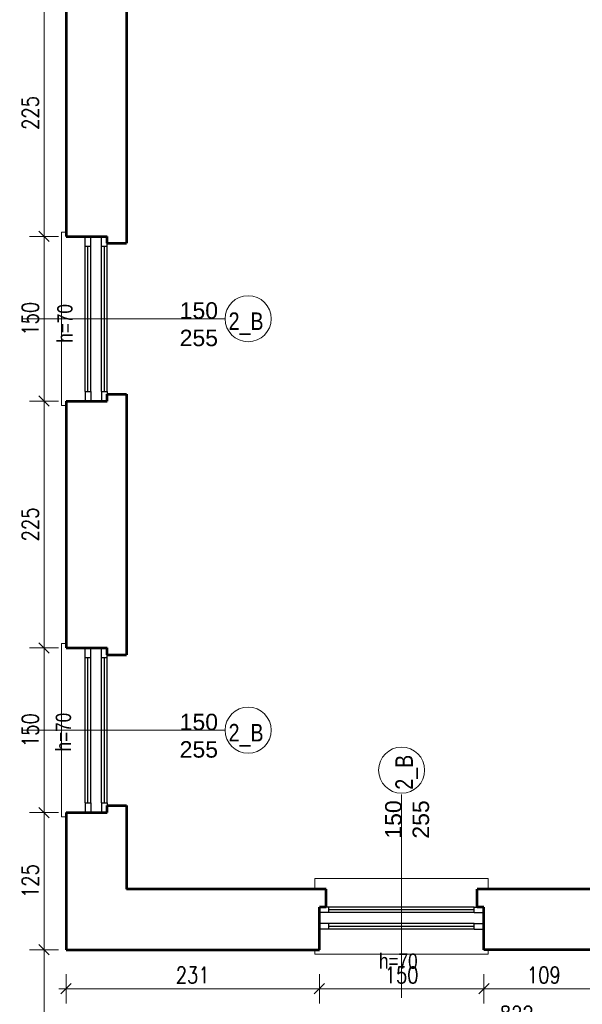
# Model space of a CAD drawing. Header units: millimetres. Extents: x 56977 to 67992, y 30187 to 42235.
# Tile 36 of 130: x 65196 to 65709, y 31941 to 32839. Entities that reach past the tile are written whole.
import ezdxf

# ---------------------------------------------------------------- set-up
doc = ezdxf.new("R2010")
doc.units = ezdxf.units.MM
doc.header["$MEASUREMENT"] = 0
doc.layers.get('0').update_dxf_attribs({"lineweight": 13})
doc.layers.get('DEFPOINTS').update_dxf_attribs({"lineweight": 13})
doc.layers.add('AI-OKNA', color=4, linetype='Continuous')
for name, color, linetype, lineweight in [('AI-OPISY', 3, 'Continuous', 13), ('AI_MURY', 40, 'Continuous', 53), ('AI_WIDOK', 8, 'Continuous', 13), ('Lines', 7, 'Continuous', 13), ('wymiary', 8, 'Continuous', 13)]:
    doc.layers.add(name, color=color, linetype=linetype, lineweight=lineweight)
doc.styles.get("Standard").update_dxf_attribs({"font": 'txt.shx'})
doc.styles.add('Style-ROMANS', font='ROMANS.shx')
doc.styles.add('WYMIAROWY-08', font='ROMANS.shx', dxfattribs={"width": 0.8})
doc.dimstyles.new('DYBY', dxfattribs={"dimscale": 100, "dimtxt": 0.15, "dimasz": 0.05, "dimexe": 0.05, "dimexo": 0.1, "dimgap": 0.05, "dimtad": 1, "dimdec": 0, "dimdsep": 46, "dimlunit": 5, "dimtxsty": 'WYMIAROWY-08', "dimblk": 'M_STRZ', "dimcen": 0.1, "dimse1": 1, "dimse2": 1, "dimclrd": 7, "dimclre": 7, "dimclrt": 1, "dimadec": 0, "dimazin": 0, "dimtfac": 1, "dimtdec": 0, "dimtmove": 2, "dimatfit": 3, "dimldrblk": 'M_STRZ', "dimfxl": 0, "dimtolj": 1, "dimarcsym": 0})

# ---------------------------------------------------------------- blocks, each defined once
blk = doc.blocks.new('M_STRZ')
for p, q in [((0, 2.66), (0, 0)), ((-1.33, 0), (1.33, 0)), ((-0.94, -0.94), (0.94, 0.94)), ((0, 0), (0, -2.66))]:
    blk.add_line(p, q)
blk = doc.blocks.new('*U823')
at = {"layer": 'DEFPOINTS', "color": 0}
for p in [(65238.54, 32866.07), (65218.51, 32641.07), (65238.54, 32641.07)]:
    blk.add_point(p, dxfattribs=at)
at = {"layer": 'wymiary', "color": 7, "lineweight": -2}
blk.add_line((65218.51, 32861.07), (65218.51, 32646.07), dxfattribs=at)
at = {"layer": 'wymiary', "color": 7, "lineweight": -2, "xscale": 5, "yscale": 5, "zscale": 5}
for p, rotation in [((65218.51, 32866.07), 90), ((65218.51, 32641.07), 270)]:
    blk.add_blockref('M_STRZ', p, dxfattribs=dict(at, rotation=rotation))
at = {"layer": 'wymiary', "color": 1, "insert": (65206.01, 32753.57), "char_height": 15, "attachment_point": 5, "rotation": 90, "style": 'WYMIAROWY-08'}
blk.add_mtext('225', dxfattribs=at)
blk = doc.blocks.new('*D2356')
at = {"layer": 'DEFPOINTS'}
for p in [(65238.54, 32866.07), (65231.01, 32769.9), (65218.51, 32641.07), (65238.54, 32641.07)]:
    blk.add_point(p, dxfattribs=at)
at = {"layer": 'wymiary', "color": 7}
blk.add_blockref('*U823', (0, 0), dxfattribs=at)
blk = doc.blocks.new('*U824')
at = {"layer": 'DEFPOINTS', "color": 0}
for p in [(65238.54, 32641.07), (65218.51, 32491.07), (65238.54, 32491.07)]:
    blk.add_point(p, dxfattribs=at)
at = {"layer": 'wymiary', "color": 7, "lineweight": -2}
blk.add_line((65218.51, 32636.07), (65218.51, 32496.07), dxfattribs=at)
at = {"layer": 'wymiary', "color": 7, "lineweight": -2, "xscale": 5, "yscale": 5, "zscale": 5}
for p, rotation in [((65218.51, 32641.07), 90), ((65218.51, 32491.07), 270)]:
    blk.add_blockref('M_STRZ', p, dxfattribs=dict(at, rotation=rotation))
at = {"layer": 'wymiary', "color": 1, "insert": (65206.01, 32566.07), "char_height": 15, "attachment_point": 5, "rotation": 90, "style": 'WYMIAROWY-08'}
blk.add_mtext('150', dxfattribs=at)
blk = doc.blocks.new('*D2357')
at = {"layer": 'DEFPOINTS'}
for p in [(65238.54, 32641.07), (65231.01, 32581.55), (65218.51, 32491.07), (65238.54, 32491.07)]:
    blk.add_point(p, dxfattribs=at)
at = {"layer": 'wymiary', "color": 7}
blk.add_blockref('*U824', (0, 0), dxfattribs=at)
blk = doc.blocks.new('*U825')
at = {"layer": 'DEFPOINTS', "color": 0}
for p in [(65238.54, 32491.07), (65218.51, 32266.07), (65238.54, 32266.07)]:
    blk.add_point(p, dxfattribs=at)
at = {"layer": 'wymiary', "color": 7, "lineweight": -2}
blk.add_line((65218.51, 32486.07), (65218.51, 32271.07), dxfattribs=at)
at = {"layer": 'wymiary', "color": 7, "lineweight": -2, "xscale": 5, "yscale": 5, "zscale": 5}
for p, rotation in [((65218.51, 32491.07), 90), ((65218.51, 32266.07), 270)]:
    blk.add_blockref('M_STRZ', p, dxfattribs=dict(at, rotation=rotation))
at = {"layer": 'wymiary', "color": 1, "insert": (65206.01, 32378.57), "char_height": 15, "attachment_point": 5, "rotation": 90, "style": 'WYMIAROWY-08'}
blk.add_mtext('225', dxfattribs=at)
blk = doc.blocks.new('*D2358')
at = {"layer": 'DEFPOINTS'}
for p in [(65238.54, 32491.07), (65231.01, 32394.9), (65218.51, 32266.07), (65238.54, 32266.07)]:
    blk.add_point(p, dxfattribs=at)
at = {"layer": 'wymiary', "color": 7}
blk.add_blockref('*U825', (0, 0), dxfattribs=at)
blk = doc.blocks.new('*U826')
at = {"layer": 'DEFPOINTS', "color": 0}
for p in [(65238.54, 32266.07), (65218.51, 32116.07), (65238.54, 32116.07)]:
    blk.add_point(p, dxfattribs=at)
at = {"layer": 'wymiary', "color": 7, "lineweight": -2}
blk.add_line((65218.51, 32261.07), (65218.51, 32121.07), dxfattribs=at)
at = {"layer": 'wymiary', "color": 7, "lineweight": -2, "xscale": 5, "yscale": 5, "zscale": 5}
for p, rotation in [((65218.51, 32266.07), 90), ((65218.51, 32116.07), 270)]:
    blk.add_blockref('M_STRZ', p, dxfattribs=dict(at, rotation=rotation))
at = {"layer": 'wymiary', "color": 1, "insert": (65206.01, 32191.07), "char_height": 15, "attachment_point": 5, "rotation": 90, "style": 'WYMIAROWY-08'}
blk.add_mtext('150', dxfattribs=at)
blk = doc.blocks.new('*D2359')
at = {"layer": 'DEFPOINTS'}
for p in [(65238.54, 32266.07), (65231.01, 32206.55), (65218.51, 32116.07), (65238.54, 32116.07)]:
    blk.add_point(p, dxfattribs=at)
at = {"layer": 'wymiary', "color": 7}
blk.add_blockref('*U826', (0, 0), dxfattribs=at)
blk = doc.blocks.new('*U827')
at = {"layer": 'DEFPOINTS', "color": 0}
for p in [(65238.54, 32116.07), (65218.51, 31991.07), (65238.54, 31991.07)]:
    blk.add_point(p, dxfattribs=at)
at = {"layer": 'wymiary', "color": 7, "lineweight": -2}
blk.add_line((65218.51, 32111.07), (65218.51, 31996.07), dxfattribs=at)
at = {"layer": 'wymiary', "color": 7, "lineweight": -2, "xscale": 5, "yscale": 5, "zscale": 5}
for p, rotation in [((65218.51, 32116.07), 90), ((65218.51, 31991.07), 270)]:
    blk.add_blockref('M_STRZ', p, dxfattribs=dict(at, rotation=rotation))
at = {"layer": 'wymiary', "color": 1, "insert": (65206.01, 32053.57), "char_height": 15, "attachment_point": 5, "rotation": 90, "style": 'WYMIAROWY-08'}
blk.add_mtext('125', dxfattribs=at)
blk = doc.blocks.new('*D2360')
at = {"layer": 'DEFPOINTS'}
for p in [(65238.54, 32116.07), (65231.01, 32069.05), (65218.51, 31991.07), (65238.54, 31991.07)]:
    blk.add_point(p, dxfattribs=at)
at = {"layer": 'wymiary', "color": 7}
blk.add_blockref('*U827', (0, 0), dxfattribs=at)
blk = doc.blocks.new('*U828')
at = {"layer": 'DEFPOINTS', "color": 0}
for p in [(65238.54, 31991.07), (65218.51, 31744.07), (65238.54, 31744.07)]:
    blk.add_point(p, dxfattribs=at)
at = {"layer": 'wymiary', "color": 7, "lineweight": -2}
blk.add_line((65218.51, 31986.07), (65218.51, 31749.07), dxfattribs=at)
at = {"layer": 'wymiary', "color": 7, "lineweight": -2, "xscale": 5, "yscale": 5, "zscale": 5}
for p, rotation in [((65218.51, 31991.07), 90), ((65218.51, 31744.07), 270)]:
    blk.add_blockref('M_STRZ', p, dxfattribs=dict(at, rotation=rotation))
at = {"layer": 'wymiary', "color": 1, "insert": (65206.01, 31867.57), "char_height": 15, "attachment_point": 5, "rotation": 90, "style": 'WYMIAROWY-08'}
blk.add_mtext('247', dxfattribs=at)
blk = doc.blocks.new('*D2361')
at = {"layer": 'DEFPOINTS'}
for p in [(65238.54, 31991.07), (65231.01, 31883.9), (65218.51, 31744.07), (65238.54, 31744.07)]:
    blk.add_point(p, dxfattribs=at)
at = {"layer": 'wymiary', "color": 7}
blk.add_blockref('*U828', (0, 0), dxfattribs=at)
blk = doc.blocks.new('*U885')
at = {"layer": 'DEFPOINTS', "color": 0}
for p in [(65238.54, 31991.07), (65469.5, 31991.07), (65469.5, 31955.4)]:
    blk.add_point(p, dxfattribs=at)
at = {"layer": 'wymiary', "color": 7, "lineweight": -2}
blk.add_line((65243.54, 31955.4), (65464.5, 31955.4), dxfattribs=at)
at = {"layer": 'wymiary', "color": 7, "lineweight": -2, "xscale": 5, "yscale": 5, "zscale": 5, "rotation": 180}
blk.add_blockref('M_STRZ', (65238.54, 31955.4), dxfattribs=at)
at = {"layer": 'wymiary', "color": 7, "lineweight": -2, "xscale": 5, "yscale": 5, "zscale": 5}
blk.add_blockref('M_STRZ', (65469.5, 31955.4), dxfattribs=at)
at = {"layer": 'wymiary', "color": 1, "insert": (65354.02, 31967.9), "char_height": 15, "attachment_point": 5, "style": 'WYMIAROWY-08'}
blk.add_mtext('231', dxfattribs=at)
blk = doc.blocks.new('*D2418')
at = {"layer": 'DEFPOINTS'}
for p in [(65238.54, 31991.07), (65469.5, 31991.07), (65469.5, 31955.4), (65337.68, 31942.9)]:
    blk.add_point(p, dxfattribs=at)
at = {"layer": 'wymiary', "color": 7}
blk.add_blockref('*U885', (0, 0), dxfattribs=at)
blk = doc.blocks.new('*U886')
at = {"layer": 'DEFPOINTS', "color": 0}
for p in [(65469.5, 31991.07), (65619.5, 31991.07), (65619.5, 31955.4)]:
    blk.add_point(p, dxfattribs=at)
at = {"layer": 'wymiary', "color": 7, "lineweight": -2}
blk.add_line((65474.5, 31955.4), (65614.5, 31955.4), dxfattribs=at)
at = {"layer": 'wymiary', "color": 7, "lineweight": -2, "xscale": 5, "yscale": 5, "zscale": 5, "rotation": 180}
blk.add_blockref('M_STRZ', (65469.5, 31955.4), dxfattribs=at)
at = {"layer": 'wymiary', "color": 7, "lineweight": -2, "xscale": 5, "yscale": 5, "zscale": 5}
blk.add_blockref('M_STRZ', (65619.5, 31955.4), dxfattribs=at)
at = {"layer": 'wymiary', "color": 1, "insert": (65544.5, 31967.9), "char_height": 15, "attachment_point": 5, "style": 'WYMIAROWY-08'}
blk.add_mtext('150', dxfattribs=at)
blk = doc.blocks.new('*D2419')
at = {"layer": 'DEFPOINTS'}
for p in [(65469.5, 31991.07), (65619.5, 31991.07), (65619.5, 31955.4), (65529.02, 31942.9)]:
    blk.add_point(p, dxfattribs=at)
at = {"layer": 'wymiary', "color": 7}
blk.add_blockref('*U886', (0, 0), dxfattribs=at)
blk = doc.blocks.new('*U887')
at = {"layer": 'DEFPOINTS', "color": 0}
for p in [(65619.5, 31991.07), (65728.71, 31991.07), (65728.71, 31955.4)]:
    blk.add_point(p, dxfattribs=at)
at = {"layer": 'wymiary', "color": 7, "lineweight": -2}
blk.add_line((65624.5, 31955.4), (65723.71, 31955.4), dxfattribs=at)
at = {"layer": 'wymiary', "color": 7, "lineweight": -2, "xscale": 5, "yscale": 5, "zscale": 5, "rotation": 180}
blk.add_blockref('M_STRZ', (65619.5, 31955.4), dxfattribs=at)
at = {"layer": 'wymiary', "color": 7, "lineweight": -2, "xscale": 5, "yscale": 5, "zscale": 5}
blk.add_blockref('M_STRZ', (65728.71, 31955.4), dxfattribs=at)
at = {"layer": 'wymiary', "color": 1, "insert": (65674.1, 31967.9), "char_height": 15, "attachment_point": 5, "style": 'WYMIAROWY-08'}
blk.add_mtext('109', dxfattribs=at)
blk = doc.blocks.new('*D2420')
at = {"layer": 'DEFPOINTS'}
for p in [(65619.5, 31991.07), (65728.71, 31991.07), (65728.71, 31955.4), (65658.62, 31942.9)]:
    blk.add_point(p, dxfattribs=at)
at = {"layer": 'wymiary', "color": 7}
blk.add_blockref('*U887', (0, 0), dxfattribs=at)
blk = doc.blocks.new('*U903')
at = {"layer": 'DEFPOINTS', "color": 0}
for p in [(65238.54, 31955.4), (66060.32, 31955.4), (66060.32, 31919.73)]:
    blk.add_point(p, dxfattribs=at)
at = {"layer": 'wymiary', "color": 7, "lineweight": -2}
blk.add_line((65243.54, 31919.73), (66055.32, 31919.73), dxfattribs=at)
at = {"layer": 'wymiary', "color": 7, "lineweight": -2, "xscale": 5, "yscale": 5, "zscale": 5, "rotation": 180}
blk.add_blockref('M_STRZ', (65238.54, 31919.73), dxfattribs=at)
at = {"layer": 'wymiary', "color": 7, "lineweight": -2, "xscale": 5, "yscale": 5, "zscale": 5}
blk.add_blockref('M_STRZ', (66060.32, 31919.73), dxfattribs=at)
at = {"layer": 'wymiary', "color": 1, "insert": (65649.43, 31932.23), "char_height": 15, "attachment_point": 5, "style": 'WYMIAROWY-08'}
blk.add_mtext('822', dxfattribs=at)
blk = doc.blocks.new('*D2436')
at = {"layer": 'DEFPOINTS'}
for p in [(65238.54, 31955.4), (66060.32, 31955.4), (66060.32, 31919.73), (65633.09, 31907.23)]:
    blk.add_point(p, dxfattribs=at)
at = {"layer": 'wymiary', "color": 7}
blk.add_blockref('*U903', (0, 0), dxfattribs=at)

msp = doc.modelspace()

# ---------------------------------------------------------------- linework, layer by layer
at = {"layer": 'AI-OKNA'}
for p, q in [((65256.04, 32632.32), (65256.04, 32641.07)), ((65261.04, 32632.32), (65261.04, 32641.07)), ((65271.04, 32632.32), (65271.04, 32641.07)), ((65256.04, 32499.82), (65256.04, 32632.32)), ((65256.04, 32632.32), (65261.04, 32632.32)), ((65258.54, 32499.82), (65258.54, 32632.32)), ((65261.04, 32499.82), (65261.04, 32632.32)), ((65271.04, 32632.32), (65276.04, 32632.32)), ((65271.04, 32499.82), (65271.04, 32632.32)), ((65273.54, 32499.82), (65273.54, 32632.32)), ((65276.04, 32632.32), (65276.04, 32634.82)), ((65276.04, 32499.82), (65276.04, 32632.32)), ((65256.04, 32499.82), (65256.04, 32491.07)), ((65256.04, 32499.82), (65261.04, 32499.82)), ((65261.04, 32499.82), (65261.04, 32491.07)), ((65271.04, 32499.82), (65271.04, 32491.07)), ((65271.04, 32499.82), (65276.04, 32499.82)), ((65276.04, 32499.82), (65276.04, 32497.32)), ((65256.04, 32257.32), (65256.04, 32266.07)), ((65261.04, 32257.32), (65261.04, 32266.07)), ((65271.04, 32257.32), (65271.04, 32266.07)), ((65276.04, 32257.32), (65276.04, 32259.82)), ((65256.04, 32124.82), (65256.04, 32257.32)), ((65256.04, 32257.32), (65261.04, 32257.32)), ((65258.54, 32124.82), (65258.54, 32257.32)), ((65261.04, 32124.82), (65261.04, 32257.32)), ((65271.04, 32257.32), (65276.04, 32257.32)), ((65271.04, 32124.82), (65271.04, 32257.32)), ((65273.54, 32124.82), (65273.54, 32257.32)), ((65276.04, 32124.82), (65276.04, 32257.32)), ((65256.04, 32124.82), (65256.04, 32116.07)), ((65256.04, 32124.82), (65261.04, 32124.82)), ((65261.04, 32124.82), (65261.04, 32116.07)), ((65271.04, 32124.82), (65271.04, 32116.07)), ((65271.04, 32124.82), (65276.04, 32124.82)), ((65276.04, 32124.82), (65276.04, 32122.32)), ((65478.25, 32029.82), (65475.75, 32029.82)), ((65478.25, 32024.82), (65478.25, 32029.82)), ((65610.75, 32029.82), (65478.25, 32029.82)), ((65610.75, 32027.32), (65478.25, 32027.32)), ((65610.75, 32024.82), (65610.75, 32029.82)), ((65610.75, 32029.82), (65613.25, 32029.82)), ((65478.25, 32024.82), (65469.5, 32024.82)), ((65610.75, 32024.82), (65478.25, 32024.82)), ((65610.75, 32024.82), (65619.5, 32024.82)), ((65478.25, 32014.82), (65469.5, 32014.82)), ((65478.25, 32009.82), (65469.5, 32009.82)), ((65610.75, 32014.82), (65478.25, 32014.82)), ((65478.25, 32009.82), (65478.25, 32014.82)), ((65610.75, 32012.32), (65478.25, 32012.32)), ((65610.75, 32009.82), (65478.25, 32009.82)), ((65610.75, 32014.82), (65619.5, 32014.82)), ((65610.75, 32009.82), (65610.75, 32014.82)), ((65610.75, 32009.82), (65619.5, 32009.82))]:
    msp.add_line(p, q, dxfattribs=at)
at = {"layer": 'AI-OPISY'}
for p, q in [((65383.58, 32566.07), (65198.49, 32566.07)), ((65383.58, 32191.07), (65198.49, 32191.07)), ((65544.5, 32132.36), (65544.5, 31947.28))]:
    msp.add_line(p, q, dxfattribs=at)
for centre in [(65404.58, 32566.07), (65404.58, 32191.07), (65544.5, 32154.66)]:
    msp.add_circle(centre, 21, dxfattribs=at)
at = {"layer": 'AI_MURY'}
for p, q in [((65293.54, 32872.32), (65293.54, 32634.82)), ((65238.54, 32866.07), (65238.54, 32641.07)), ((65238.54, 32641.07), (65276.04, 32641.07)), ((65276.04, 32634.82), (65276.04, 32641.07)), ((65276.04, 32634.82), (65293.54, 32634.82)), ((65276.04, 32491.07), (65276.04, 32497.32)), ((65276.04, 32497.32), (65293.54, 32497.32)), ((65293.54, 32497.32), (65293.54, 32259.82)), ((65238.54, 32491.07), (65238.54, 32266.07)), ((65238.54, 32491.07), (65276.04, 32491.07)), ((65238.54, 32266.07), (65276.04, 32266.07)), ((65276.04, 32259.82), (65276.04, 32266.07)), ((65276.04, 32259.82), (65293.54, 32259.82)), ((65238.54, 32116.07), (65238.54, 31991.07)), ((65238.54, 32116.07), (65276.04, 32116.07)), ((65276.04, 32116.07), (65276.04, 32122.32)), ((65276.04, 32122.32), (65293.54, 32122.32)), ((65293.54, 32122.32), (65293.54, 32046.07)), ((65293.54, 32122.32), (65293.54, 32046.07)), ((65475.75, 32046.07), (65293.54, 32046.07)), ((65475.75, 32046.07), (65293.54, 32046.07)), ((65475.75, 32029.82), (65475.75, 32046.07)), ((65734.96, 32046.07), (65613.25, 32046.07)), ((65613.25, 32029.82), (65613.25, 32046.07)), ((65469.5, 31991.07), (65469.5, 32029.82)), ((65475.75, 32029.82), (65469.5, 32029.82)), ((65619.5, 32029.82), (65613.25, 32029.82)), ((65619.5, 31991.07), (65619.5, 32029.82)), ((65238.54, 31991.07), (65469.5, 31991.07)), ((65238.54, 31991.07), (65466.32, 31991.07)), ((65728.71, 31991.07), (65619.5, 31991.07))]:
    msp.add_line(p, q, dxfattribs=at)
at = {"layer": 'AI_WIDOK', "color": 251, "linetype": 'Continuous'}
for p, q in [((65234.54, 32487.07), (65234.54, 32645.07)), ((65234.54, 32112.07), (65234.54, 32270.07)), ((65465.5, 32056.07), (65623.5, 32056.07)), ((65465.5, 32056.07), (65465.5, 32046.07)), ((65623.5, 32056.07), (65623.5, 32046.07))]:
    msp.add_line(p, q, dxfattribs=at)
at = {"layer": 'Lines', "color": 251, "linetype": 'Continuous'}
for p, q in [((65238.54, 32645.07), (65234.54, 32645.07)), ((65238.54, 32487.07), (65234.54, 32487.07)), ((65238.54, 32270.07), (65234.54, 32270.07)), ((65238.54, 32112.07), (65234.54, 32112.07)), ((65465.5, 31991.07), (65465.5, 31987.07)), ((65623.5, 31991.07), (65623.5, 31987.07)), ((65623.5, 31987.07), (65465.5, 31987.07))]:
    msp.add_line(p, q, dxfattribs=at)

# ---------------------------------------------------------------- texts
at = {"layer": 'AI-OPISY', "char_height": 14, "attachment_point": 7, "rotation": 90, "line_spacing_factor": 0.722892, "style": 'WYMIAROWY-08'}
for insert in [(65244.7, 32544.18), (65243.34, 32171.69)]:
    msp.add_mtext('\\fArial|b0|i0|c238|p39;h=70', dxfattribs=dict(at, insert=insert))
at = {"layer": 'AI-OPISY', "char_height": 15, "width": 45.2902, "attachment_point": 8}
for insert in [(65359.63, 32540.86), (65359.63, 32165.86)]:
    msp.add_mtext('\\fArial|b0|i0|c238|p39;150\\P255', dxfattribs=dict(at, insert=insert))
at = {"layer": 'AI-OPISY', "char_height": 16, "width": 20.64, "attachment_point": 7, "style": 'WYMIAROWY-08'}
for insert in [(65386.78, 32551.18), (65386.78, 32176.18)]:
    msp.add_mtext('\\fArial|b0|i0|c238|p39;2_B', dxfattribs=dict(at, insert=insert))
at = {"layer": 'AI-OPISY', "insert": (65559.39, 32136.86), "char_height": 16, "width": 20.64, "attachment_point": 7, "rotation": 90, "style": 'WYMIAROWY-08'}
msp.add_mtext('\\fArial|b0|i0|c238|p39;2_B', dxfattribs=at)
at = {"layer": 'AI-OPISY', "insert": (65569.71, 32109.72), "char_height": 15, "width": 45.2902, "attachment_point": 8, "rotation": 90}
msp.add_mtext('\\fArial|b0|i0|c238|p39;150\\P255', dxfattribs=at)
at = {"layer": 'AI-OPISY', "insert": (65523.85, 31973.44), "char_height": 14, "attachment_point": 7, "line_spacing_factor": 0.722892, "style": 'WYMIAROWY-08'}
msp.add_mtext('\\fArial|b0|i0|c238|p39;h=70', dxfattribs=at)

# ---------------------------------------------------------------- dimensions: what is measured, and where the dimension line sits
at = {"layer": 'wymiary', "color": 7}
for base, p1, p2, picture, middle in [((65218.51, 32641.07), (65238.54, 32866.07), (65238.54, 32641.07), '*D2356', (65231.01, 32769.9)), ((65218.51, 32491.07), (65238.54, 32641.07), (65238.54, 32491.07), '*D2357', (65231.01, 32581.55)), ((65218.51, 32266.07), (65238.54, 32491.07), (65238.54, 32266.07), '*D2358', (65231.01, 32394.9)), ((65218.51, 32116.07), (65238.54, 32266.07), (65238.54, 32116.07), '*D2359', (65231.01, 32206.55)), ((65218.51, 31991.07), (65238.54, 32116.07), (65238.54, 31991.07), '*D2360', (65231.01, 32069.05)), ((65218.51, 31744.07), (65238.54, 31991.07), (65238.54, 31744.07), '*D2361', (65231.01, 31883.9))]:
    dim = msp.add_linear_dim(base=base, p1=p1, p2=p2, angle=270, dimstyle='DYBY', override={"dimtad": 0, "dimtxsty": 'Style-ROMANS', "dimcen": 0.001, "dimclrd": 0, "dimclre": 0}, dxfattribs=at)
    dim.commit()
    dim.dimension.update_dxf_attribs({"geometry": picture, "text_midpoint": middle, "dimtype": 128})
for base, p1, p2, picture, middle in [((65469.5, 31955.4), (65238.54, 31991.07), (65469.5, 31991.07), '*D2418', (65337.68, 31942.9)), ((65619.5, 31955.4), (65469.5, 31991.07), (65619.5, 31991.07), '*D2419', (65529.02, 31942.9)), ((65728.71, 31955.4), (65619.5, 31991.07), (65728.71, 31991.07), '*D2420', (65658.62, 31942.9)), ((66060.32, 31919.73), (65238.54, 31955.4), (66060.32, 31955.4), '*D2436', (65633.09, 31907.23))]:
    dim = msp.add_linear_dim(base=base, p1=p1, p2=p2, dimstyle='DYBY', override={"dimtad": 0, "dimtxsty": 'Style-ROMANS', "dimcen": 0.001, "dimclrd": 0, "dimclre": 0}, dxfattribs=at)
    dim.commit()
    dim.dimension.update_dxf_attribs({"geometry": picture, "text_midpoint": middle, "dimtype": 128})

doc.saveas('drawing.dxf')
